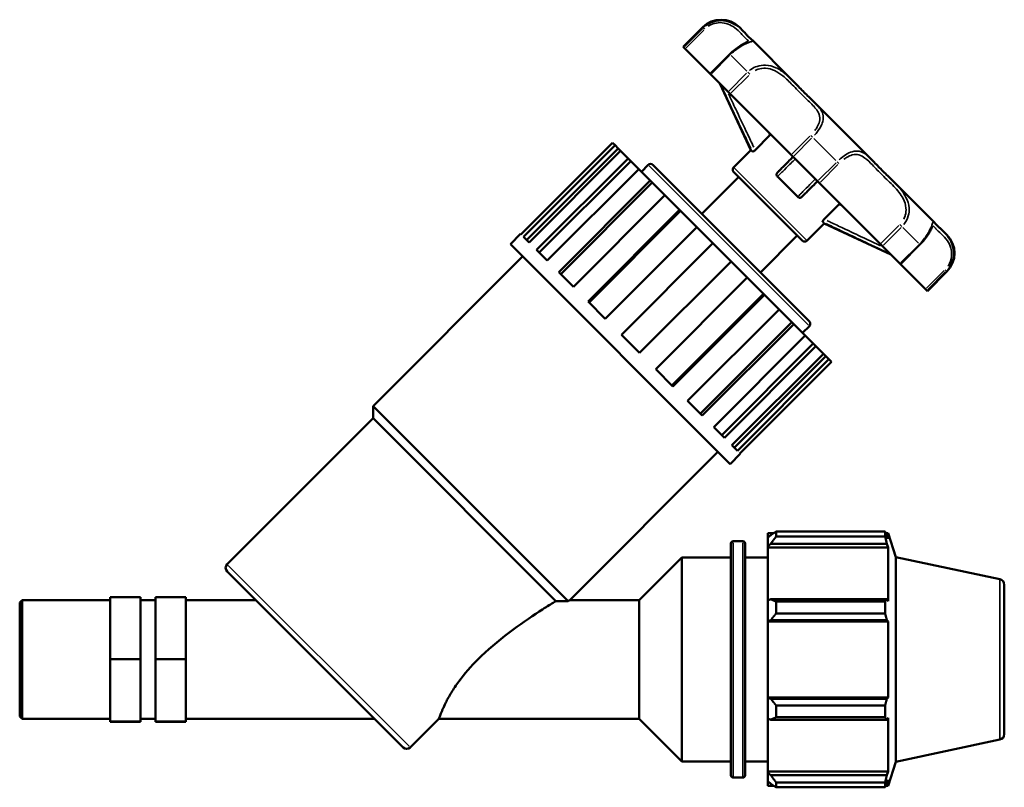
# Model space of a CAD drawing. Header units: millimetres. Extents: x 0 to 1021, y -389 to 801.
# Tile 5 of 10: x 391 to 565, y 294 to 429. Entities that reach past the tile are written whole.
import ezdxf

# ---------------------------------------------------------------- set-up
doc = ezdxf.new("R2010")
doc.units = ezdxf.units.MM
doc.layers.add('Visible (ANSI)', color=7, linetype='Continuous', lineweight=50)
doc.layers.add('Visible Narrow (ANSI)', color=7, linetype='Continuous', lineweight=35)

msp = doc.modelspace()

# ---------------------------------------------------------------- linework, layer by layer
at = {"layer": 'Visible (ANSI)'}
for p, q in [((508.291, 424.516), (511.743, 427.968)), ((518.894, 427.289), (518.215, 427.968)), ((527.56, 418.623), (520.572, 425.611)), ((508.401, 424.406), (508.291, 424.516)), ((508.626, 424.181), (508.401, 424.406)), ((513.063, 419.744), (508.626, 424.181)), ((516.515, 423.196), (513.063, 419.744)), ((513.153, 419.654), (513.063, 419.744)), ((516.222, 416.586), (513.153, 419.654)), ((520.252, 406.273), (514.763, 418.044)), ((516.608, 416.2), (516.222, 416.586)), ((527.375, 405.432), (516.608, 416.2)), ((541.494, 404.689), (531.612, 414.571)), ((495.793, 407.571), (479.613, 391.391)), ((496.247, 407.118), (495.793, 407.571)), ((521.003, 406.284), (523.605, 408.885)), ((480.066, 390.938), (496.247, 407.118)), ((496.803, 406.562), (480.622, 390.382)), ((497.234, 406.131), (481.054, 389.95)), ((496.247, 407.118), (496.803, 406.562)), ((497.234, 406.131), (496.803, 406.562)), ((498.55, 404.815), (497.234, 406.131)), ((517.2, 403.221), (520.252, 406.273)), ((520.506, 406.019), (520.252, 406.273)), ((527.696, 405.112), (527.375, 405.432)), ((482.369, 388.635), (498.55, 404.815)), ((499.023, 404.342), (482.842, 388.162)), ((498.55, 404.815), (499.023, 404.342)), ((500.428, 402.936), (499.023, 404.342)), ((532.035, 400.773), (527.696, 405.112)), ((500.428, 402.936), (484.248, 386.756)), ((502.477, 400.888), (500.428, 402.936)), ((500.905, 402.46), (502.104, 403.658)), ((502.903, 403.658), (530.581, 375.98)), ((529.345, 390.277), (517.2, 402.422)), ((486.297, 384.707), (502.477, 400.888)), ((502.821, 400.544), (486.64, 384.364)), ((502.477, 400.888), (502.821, 400.544)), ((505.063, 398.302), (502.821, 400.544)), ((511.564, 394.997), (518.095, 401.527)), ((528.52, 398.005), (524.928, 401.597)), ((532.355, 400.452), (532.035, 400.773)), ((543.123, 389.684), (532.355, 400.452)), ((552.534, 393.649), (545.546, 400.637)), ((505.063, 398.302), (488.882, 382.122)), ((507.644, 395.72), (505.063, 398.302)), ((491.464, 379.54), (507.644, 395.72)), ((507.825, 395.54), (491.645, 379.359)), ((507.644, 395.72), (507.825, 395.54)), ((510.684, 392.681), (507.825, 395.54)), ((533.207, 394.08), (535.809, 396.681)), ((530.144, 390.277), (533.196, 393.329)), ((533.196, 393.329), (532.942, 393.583)), ((533.196, 393.329), (544.967, 387.84)), ((510.684, 392.681), (494.504, 376.5)), ((513.546, 389.819), (510.684, 392.681)), ((554.891, 391.292), (554.213, 391.97)), ((477.749, 389.659), (479.547, 391.457)), ((479.547, 391.457), (479.613, 391.391)), ((480.066, 390.938), (481.054, 389.95)), ((497.366, 373.639), (513.546, 389.819)), ((516.742, 386.623), (513.546, 389.819)), ((521.92, 384.641), (528.45, 391.172)), ((516.582, 350.826), (477.749, 389.659)), ((482.369, 388.635), (484.248, 386.756)), ((543.509, 389.298), (543.123, 389.684)), ((546.577, 386.23), (543.509, 389.298)), ((546.667, 386.14), (550.119, 389.592)), ((453.479, 361.074), (479.907, 387.502)), ((516.742, 386.623), (500.562, 370.442)), ((519.604, 383.761), (516.742, 386.623)), ((486.297, 384.707), (488.882, 382.122)), ((546.667, 386.14), (546.577, 386.23)), ((551.104, 381.703), (546.667, 386.14)), ((551.439, 381.368), (554.891, 384.82)), ((503.423, 367.581), (519.604, 383.761)), ((522.463, 380.902), (519.604, 383.761)), ((551.33, 381.478), (551.104, 381.703)), ((551.439, 381.368), (551.33, 381.478)), ((491.464, 379.54), (494.504, 376.5)), ((522.463, 380.902), (506.282, 364.722)), ((522.643, 380.721), (506.463, 364.541)), ((522.463, 380.902), (522.643, 380.721)), ((525.225, 378.14), (522.643, 380.721)), ((509.045, 361.959), (525.225, 378.14)), ((527.467, 375.898), (525.225, 378.14)), ((527.467, 375.898), (511.287, 359.717)), ((527.467, 375.898), (527.811, 375.554)), ((527.811, 375.554), (511.63, 359.374)), ((529.86, 373.505), (527.811, 375.554)), ((529.383, 373.982), (530.581, 375.181)), ((497.366, 373.639), (500.562, 370.442)), ((513.679, 357.325), (529.86, 373.505)), ((531.265, 372.099), (529.86, 373.505)), ((531.265, 372.099), (515.085, 355.919)), ((531.738, 371.627), (515.558, 355.446)), ((531.265, 372.099), (531.738, 371.627)), ((533.054, 370.311), (531.738, 371.627)), ((516.873, 354.131), (533.054, 370.311)), ((533.485, 369.879), (517.305, 353.699)), ((534.041, 369.324), (517.861, 353.143)), ((533.485, 369.879), (533.054, 370.311)), ((533.485, 369.879), (534.041, 369.324)), ((534.495, 368.87), (534.041, 369.324)), ((503.423, 367.581), (506.463, 364.541)), ((518.314, 352.69), (534.495, 368.87)), ((509.045, 361.959), (511.63, 359.374)), ((487.944, 326.609), (453.479, 361.074)), ((453.479, 358.916), (453.479, 361.074)), ((427.69, 333.128), (453.479, 358.916)), ((485.784, 326.612), (453.479, 358.916)), ((513.679, 357.325), (515.558, 355.446)), ((516.873, 354.131), (517.861, 353.143)), ((488.227, 326.786), (514.425, 352.984)), ((516.582, 350.826), (518.38, 352.624)), ((518.314, 352.69), (518.38, 352.624)), ((523.271, 338.628), (523.271, 337.824)), ((523.271, 338.628), (524.293, 338.628)), ((523.751, 338.282), (523.271, 337.824)), ((523.271, 336.319), (523.271, 337.824)), ((524.711, 338.89), (524.711, 338.023)), ((524.711, 338.89), (543.964, 338.89)), ((543.964, 338.023), (524.711, 338.023)), ((543.964, 338.023), (543.964, 338.89)), ((544.1, 338.628), (544.51, 338.628)), ((544.51, 337.595), (544.276, 338.282)), ((545.891, 334.376), (544.51, 338.628)), ((544.51, 337.595), (544.51, 338.628)), ((516.731, 295.828), (516.731, 336.788)), ((517.131, 337.188), (518.817, 337.188)), ((519.217, 336.788), (519.217, 295.828)), ((523.271, 336.319), (523.751, 336.745)), ((523.271, 336.106), (523.271, 336.319)), ((523.271, 336.106), (523.271, 326.725)), ((523.271, 336.106), (544.51, 336.106)), ((523.751, 336.745), (544.276, 336.745)), ((544.276, 336.745), (544.51, 336.106)), ((544.51, 326.614), (544.51, 336.106)), ((500.509, 326.786), (508.031, 334.308)), ((508.031, 298.308), (508.031, 334.308)), ((508.031, 334.308), (516.731, 334.308)), ((519.217, 334.308), (523.271, 334.308)), ((545.891, 298.24), (545.891, 334.376)), ((564.239, 330.476), (545.891, 334.376)), ((458.772, 300.767), (427.69, 331.849)), ((565.031, 329.498), (565.031, 303.118)), ((407.031, 327.326), (412.365, 327.326)), ((407.031, 327.326), (407.031, 316.344)), ((412.365, 316.344), (412.365, 327.326)), ((420.365, 327.326), (415.031, 327.326)), ((415.031, 327.326), (415.031, 316.344)), ((420.365, 327.326), (420.365, 316.344)), ((391.031, 326.366), (391.45, 326.786)), ((391.031, 306.25), (391.031, 326.366)), ((391.45, 326.786), (391.45, 305.831)), ((391.45, 326.786), (407.031, 326.786)), ((412.365, 326.786), (415.031, 326.786)), ((420.365, 326.786), (432.754, 326.786)), ((488.227, 326.786), (500.509, 326.786)), ((500.509, 305.831), (500.509, 326.786)), ((523.751, 326.947), (523.271, 326.725)), ((523.271, 323.092), (523.271, 326.725)), ((544.276, 326.947), (523.751, 326.947)), ((524.711, 326.53), (524.711, 324.435)), ((524.711, 326.53), (543.964, 326.53)), ((543.964, 324.435), (543.964, 326.53)), ((544.51, 326.614), (544.276, 326.947)), ((543.964, 324.435), (524.711, 324.435)), ((523.271, 323.092), (523.751, 323.236)), ((523.271, 323.02), (523.271, 323.092)), ((523.271, 323.02), (523.271, 309.596)), ((523.271, 323.02), (544.51, 323.02)), ((523.751, 323.236), (544.276, 323.236)), ((544.276, 323.236), (544.51, 323.02)), ((544.51, 309.596), (544.51, 323.02)), ((407.031, 316.344), (412.365, 316.344)), ((407.031, 316.344), (407.031, 305.326)), ((412.365, 305.326), (412.365, 316.344)), ((420.365, 316.344), (415.031, 316.344)), ((415.031, 316.344), (415.031, 305.326)), ((420.365, 316.344), (420.365, 305.326)), ((523.271, 309.524), (523.271, 309.596)), ((523.271, 309.596), (544.51, 309.596)), ((523.751, 309.38), (523.271, 309.524)), ((523.271, 305.891), (523.271, 309.524)), ((544.276, 309.38), (523.751, 309.38)), ((524.711, 308.182), (524.711, 306.086)), ((524.711, 308.182), (543.964, 308.182)), ((543.964, 306.086), (543.964, 308.182)), ((544.51, 309.596), (544.276, 309.38)), ((391.031, 306.25), (391.45, 305.831)), ((391.45, 305.831), (407.031, 305.831)), ((407.031, 305.326), (412.365, 305.326)), ((407.031, 305.326), (407.031, 305.29)), ((407.031, 305.29), (412.365, 305.29)), ((412.365, 305.831), (415.031, 305.831)), ((412.365, 305.29), (412.365, 305.326)), ((420.365, 305.326), (415.031, 305.326)), ((415.031, 305.326), (415.031, 305.29)), ((420.365, 305.29), (415.031, 305.29)), ((420.365, 305.831), (453.709, 305.831)), ((420.365, 305.326), (420.365, 305.29)), ((460.051, 300.767), (465.114, 305.831)), ((465.114, 305.831), (500.509, 305.831)), ((500.509, 305.831), (508.031, 298.308)), ((523.271, 305.891), (523.751, 305.669)), ((523.271, 305.891), (523.271, 296.51)), ((523.751, 305.669), (544.276, 305.669)), ((543.964, 306.086), (524.711, 306.086)), ((544.276, 305.669), (544.51, 306.002)), ((544.51, 296.51), (544.51, 306.002)), ((564.239, 302.14), (545.891, 298.24)), ((508.031, 298.308), (516.731, 298.308)), ((519.217, 298.308), (523.271, 298.308)), ((545.891, 298.24), (544.51, 293.988)), ((523.271, 296.297), (523.271, 296.51)), ((523.271, 296.51), (544.51, 296.51)), ((523.271, 294.792), (523.271, 296.297)), ((523.751, 295.871), (523.271, 296.297)), ((544.276, 295.871), (523.751, 295.871)), ((544.51, 296.51), (544.276, 295.871)), ((517.131, 295.428), (518.817, 295.428)), ((523.271, 294.792), (523.751, 294.334)), ((523.271, 294.792), (523.271, 293.988)), ((524.711, 294.594), (524.711, 293.726)), ((524.711, 294.594), (543.964, 294.594)), ((543.964, 293.726), (543.964, 294.594)), ((544.276, 294.334), (544.51, 295.021)), ((544.51, 293.988), (544.51, 295.021)), ((523.271, 293.988), (524.293, 293.988)), ((543.964, 293.726), (524.711, 293.726)), ((544.1, 293.988), (544.51, 293.988))]:
    msp.add_line(p, q, dxfattribs=at)
for centre, radius, start, end in [((514.979, 424.732), 4.576, 45, 135), ((502.503, 403.259), 0.565, 45, 135), ((517.599, 402.821), 0.565, 135, 225), ((529.745, 390.676), 0.565, 225, 315), ((551.655, 388.056), 4.576, 315, 45), ((530.182, 375.58), 0.565, 315, 45), ((517.131, 336.788), 0.4, 90, 180), ((518.817, 336.788), 0.4, 0, 90), ((428.329, 332.488), 0.904, 135, 225), ((564.031, 329.498), 1, 0, 78), ((564.031, 303.118), 1, 282, 0), ((459.412, 301.406), 0.904, 225, 315), ((517.131, 295.828), 0.4, 180, 270), ((518.817, 295.828), 0.4, 270, 0)]:
    msp.add_arc(centre, radius, start, end, dxfattribs=at)
for points, knots in [([(518.894, 427.289), (519.078, 427.105), (519.241, 426.931), (519.535, 426.613), (519.666, 426.471), (519.902, 426.223), (520.008, 426.117), (520.196, 425.94), (520.278, 425.868), (520.428, 425.741), (520.493, 425.69), (520.572, 425.611)], [0.8400712, 0.8400712, 0.8400712, 0.8400712, 0.96536542, 0.96536542, 1.09065964, 1.09065964, 1.21595386, 1.21595386, 1.34124808, 1.34124808, 1.4665423, 1.4665423, 1.4665423, 1.4665423]), ([(519.842, 425.472), (519.842, 425.472), (519.842, 425.472), (519.838, 425.47), (519.801, 425.448), (519.646, 425.371), (519.492, 425.299), (519.085, 425.095), (518.827, 424.959), (518.258, 424.614), (517.951, 424.41), (517.333, 423.943), (517.024, 423.683), (516.656, 423.335), (516.585, 423.266), (516.515, 423.196)], [1.70295013, 1.70295013, 1.70295013, 1.70295013, 1.70725338, 1.70725338, 1.78476143, 1.78476143, 1.91049897, 1.91049897, 2.03991872, 2.03991872, 2.16208212, 2.16208212, 2.27842882, 2.27842882, 2.3065937, 2.3065937, 2.3065937, 2.3065937]), ([(527.56, 418.623), (527.857, 418.326), (528.144, 418.028), (528.706, 417.443), (528.981, 417.156), (529.526, 416.599), (529.796, 416.329), (530.33, 415.807), (530.595, 415.554), (531.113, 415.058), (531.368, 414.815), (531.612, 414.571)], [0.84006178, 0.84006178, 0.84006178, 0.84006178, 0.96535296, 0.96535296, 1.09064415, 1.09064415, 1.21593533, 1.21593533, 1.34122651, 1.34122651, 1.46651769, 1.46651769, 1.46651769, 1.46651769]), ([(523.753, 409.054), (523.736, 409.031), (523.717, 409.009), (523.669, 408.952), (523.637, 408.918), (523.605, 408.885)], [0.079312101, 0.079312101, 0.079312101, 0.079312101, 0.088353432, 0.088353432, 0.102220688, 0.102220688, 0.102220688, 0.102220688]), ([(521.003, 406.284), (520.95, 406.231), (520.895, 406.182), (520.789, 406.102), (520.739, 406.07), (520.65, 406.024), (520.611, 406.01), (520.546, 406), (520.521, 406.005), (520.506, 406.019)], [0, 0, 0, 0, 0.022341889, 0.022341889, 0.043004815, 0.043004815, 0.063168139, 0.063168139, 0.08532213, 0.08532213, 0.08532213, 0.08532213]), ([(527.708, 405.099), (527.501, 404.892), (527.294, 404.686), (526.679, 404.071), (526.272, 403.663), (525.867, 403.259), (525.689, 403.081), (525.511, 402.903), (525.205, 402.597), (525.076, 402.468), (524.948, 402.339)], [0.2524678, 0.2524678, 0.2524678, 0.2524678, 0.5110714, 0.5110714, 1.0221427, 1.0221427, 1.0221427, 1.2470195, 1.2470195, 1.4119593, 1.4119593, 1.4119593, 1.4119593]), ([(541.494, 404.689), (541.738, 404.445), (541.981, 404.19), (542.477, 403.671), (542.73, 403.407), (543.252, 402.873), (543.522, 402.603), (544.079, 402.058), (544.366, 401.782), (544.951, 401.221), (545.249, 400.934), (545.546, 400.637)], [0.84006183, 0.84006183, 0.84006183, 0.84006183, 0.96535303, 0.96535303, 1.09064423, 1.09064423, 1.21593544, 1.21593544, 1.34122664, 1.34122664, 1.46651784, 1.46651784, 1.46651784, 1.46651784]), ([(524.928, 401.597), (524.878, 401.647), (524.839, 401.706), (524.789, 401.834), (524.777, 401.9), (524.782, 402.033), (524.797, 402.098), (524.853, 402.226), (524.895, 402.287), (524.948, 402.339)], [0, 0, 0, 0, 0.022131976, 0.022131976, 0.042917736, 0.042917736, 0.063144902, 0.063144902, 0.085273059, 0.085273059, 0.085273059, 0.085273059]), ([(529.262, 398.024), (529.391, 398.153), (529.521, 398.283), (529.828, 398.59), (530.006, 398.768), (530.185, 398.947), (530.589, 399.351), (530.996, 399.758), (531.61, 400.372), (531.816, 400.578), (532.023, 400.785)], [0.0599365, 0.0599365, 0.0599365, 0.0599365, 0.225481, 0.225481, 0.450962, 0.450962, 0.450962, 0.9614289, 0.9614289, 1.2194281, 1.2194281, 1.2194281, 1.2194281]), ([(529.262, 398.024), (529.21, 397.972), (529.148, 397.929), (529.018, 397.872), (528.952, 397.858), (528.82, 397.855), (528.756, 397.866), (528.63, 397.916), (528.57, 397.955), (528.52, 398.005)], [0, 0, 0, 0, 0.02234188, 0.02234188, 0.043004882, 0.043004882, 0.063168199, 0.063168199, 0.08532213, 0.08532213, 0.08532213, 0.08532213]), ([(532.942, 393.583), (532.928, 393.598), (532.923, 393.622), (532.934, 393.689), (532.948, 393.729), (532.995, 393.82), (533.027, 393.868), (533.106, 393.973), (533.155, 394.028), (533.207, 394.08)], [0, 0, 0, 0, 0.022131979, 0.022131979, 0.042917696, 0.042917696, 0.063144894, 0.063144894, 0.085273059, 0.085273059, 0.085273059, 0.085273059]), ([(552.534, 393.649), (552.613, 393.57), (552.664, 393.505), (552.791, 393.355), (552.863, 393.273), (553.041, 393.085), (553.146, 392.979), (553.394, 392.743), (553.536, 392.612), (553.854, 392.318), (554.028, 392.155), (554.213, 391.97)], [0.8400712, 0.8400712, 0.8400712, 0.8400712, 0.96536542, 0.96536542, 1.09065964, 1.09065964, 1.21595386, 1.21595386, 1.34124808, 1.34124808, 1.4665423, 1.4665423, 1.4665423, 1.4665423]), ([(550.119, 389.592), (550.405, 389.878), (550.674, 390.181), (551.157, 390.783), (551.369, 391.083), (551.733, 391.648), (551.882, 391.91), (552.127, 392.373), (552.219, 392.567), (552.319, 392.773), (552.346, 392.828), (552.381, 392.895), (552.392, 392.914), (552.395, 392.919), (552.396, 392.919), (552.396, 392.919)], [0, 0, 0, 0, 0.11504072, 0.11504072, 0.23082126, 0.23082126, 0.35055722, 0.35055722, 0.47997533, 0.47997533, 0.54468438, 0.54468438, 0.59588747, 0.59588747, 0.60363516, 0.60363516, 0.60363516, 0.60363516]), ([(485.784, 326.612), (485.616, 326.509), (485.378, 326.364), (484.484, 325.811), (483.651, 325.288), (481.253, 323.733), (479.36, 322.451), (475.556, 319.565), (473.647, 317.954), (470.826, 315.134), (469.632, 313.779), (468.147, 311.759), (467.7, 311.088), (466.925, 309.815), (466.597, 309.213), (465.907, 307.842), (465.591, 307.09), (465.199, 306.084), (465.114, 305.831), (465.114, 305.831)], [2.3273778, 2.3273778, 2.3273778, 2.3273778, 2.5020656, 2.5020656, 2.8704244, 2.8704244, 3.568919, 3.568919, 4.2674137, 4.2674137, 4.7655277, 4.7655277, 5.0145847, 5.0145847, 5.2636418, 5.2636418, 5.6497543, 5.6497543, 6.0358668, 6.0358668, 6.0358668, 6.0358668])]:
    msp.add_open_spline(points, degree=3, knots=knots, dxfattribs=at)
for points in [[(535.809, 396.681), (535.863, 396.736), (535.92, 396.786), (535.977, 396.83)], [(487.944, 326.609), (487.223, 326.61), (486.503, 326.611), (485.784, 326.612)], [(488.227, 326.786), (488.227, 326.786), (488.127, 326.724), (487.944, 326.609)]]:
    msp.add_open_spline(points, degree=3, dxfattribs=at)
for points, weights in [([(524.711, 338.89), (524.212, 338.58), (523.751, 338.282)], [1.01538457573, 1.01096369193, 1.0057403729]), ([(523.751, 336.745), (524.212, 337.371), (524.711, 338.023)], [1.0057403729, 1.01096369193, 1.01538457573]), ([(543.964, 338.89), (544.126, 338.58), (544.276, 338.282)], [1, 1.00345940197, 1.0061087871]), ([(544.276, 336.745), (544.126, 337.371), (543.964, 338.023)], [1.0061087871, 1.00345940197, 1]), ([(524.711, 326.53), (524.212, 326.743), (523.751, 326.947)], [1.01538457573, 1.01096369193, 1.0057403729]), ([(543.964, 326.53), (544.126, 326.743), (544.276, 326.947)], [1, 1.00345940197, 1.0061087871]), ([(523.751, 323.236), (524.212, 323.823), (524.711, 324.435)], [1.0057403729, 1.01096369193, 1.01538457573]), ([(544.276, 323.236), (544.126, 323.823), (543.964, 324.435)], [1.0061087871, 1.00345940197, 1]), ([(524.711, 308.182), (524.212, 308.793), (523.751, 309.38)], [1.01538457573, 1.01096369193, 1.0057403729]), ([(543.964, 308.182), (544.126, 308.793), (544.276, 309.38)], [1, 1.00345940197, 1.0061087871]), ([(523.751, 305.669), (524.212, 305.874), (524.711, 306.086)], [1.0057403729, 1.01096369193, 1.01538457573]), ([(544.276, 305.669), (544.126, 305.874), (543.964, 306.086)], [1.0061087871, 1.00345940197, 1]), ([(524.711, 294.594), (524.212, 295.246), (523.751, 295.871)], [1.01538457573, 1.01096369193, 1.0057403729]), ([(543.964, 294.594), (544.126, 295.246), (544.276, 295.871)], [1, 1.00345940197, 1.0061087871]), ([(523.751, 294.334), (524.212, 294.036), (524.711, 293.726)], [1.0057403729, 1.01096369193, 1.01538457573]), ([(544.276, 294.334), (544.126, 294.036), (543.964, 293.726)], [1.0061087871, 1.00345940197, 1])]:
    msp.add_rational_spline(points, weights, degree=2, dxfattribs=at)
at = {"layer": 'Visible Narrow (ANSI)'}
for p, q in [((511.68, 427.686), (508.573, 424.579)), ((508.799, 424.354), (511.905, 427.46)), ((511.842, 427.869), (511.743, 427.967)), ((511.855, 427.856), (512.06, 427.651)), ((513.326, 419.826), (516.433, 422.933)), ((516.597, 423.114), (516.515, 423.195)), ((519.506, 420.205), (516.743, 422.967)), ((519.501, 419.865), (516.394, 416.758)), ((516.78, 416.372), (519.887, 419.479)), ((519.69, 420.021), (520.04, 419.671)), ((530.654, 408.711), (527.548, 405.605)), ((527.868, 405.284), (530.975, 408.391)), ((531.127, 408.584), (530.836, 408.875)), ((535.27, 404.441), (531.364, 408.347)), ((535.314, 404.052), (532.207, 400.945)), ((532.528, 400.625), (535.634, 403.731)), ((535.507, 404.204), (535.798, 403.913)), ((530.406, 375.356), (502.279, 403.483)), ((517.279, 403.141), (530.064, 390.356)), ((546.402, 392.964), (543.295, 389.857)), ((543.681, 389.471), (546.788, 392.578)), ((546.944, 392.766), (546.594, 393.117)), ((549.89, 389.82), (547.128, 392.583)), ((549.856, 389.509), (546.749, 386.403)), ((550.037, 389.674), (550.119, 389.592)), ((554.383, 384.982), (551.277, 381.876)), ((551.502, 381.65), (554.609, 384.757)), ((554.779, 384.932), (554.574, 385.137)), ((554.891, 384.82), (554.792, 384.919)), ((517.131, 336.931), (517.131, 295.685)), ((518.817, 295.685), (518.817, 336.931)), ((427.889, 332.928), (459.852, 300.966)), ((564.239, 302.314), (564.239, 330.302))]:
    msp.add_line(p, q, dxfattribs=at)
for points, knots in [([(518.696, 427.483), (518.487, 427.681), (518.255, 427.883), (517.612, 428.359), (517.167, 428.627), (516.151, 429.014), (515.585, 429.138), (514.499, 429.142), (513.994, 429.065), (513.132, 428.765), (512.769, 428.581), (512.359, 428.294), (512.283, 428.237), (512.209, 428.178)], [-0.79806764, -0.79806764, -0.79806764, -0.79806764, -0.67028163, -0.67028163, -0.48703124, -0.48703124, -0.31336568, -0.31336568, -0.17409204, -0.17409204, -0.06695848, -0.06695848, -0.04200356, -0.04200356, -0.04200356, -0.04200356]), ([(512.71, 428.147), (512.966, 428.314), (513.238, 428.45), (513.94, 428.705), (514.376, 428.78), (515.312, 428.793), (515.798, 428.694), (516.672, 428.371), (517.055, 428.143), (517.844, 427.56), (518.2, 427.192), (518.703, 426.653), (518.881, 426.457), (519.325, 425.993), (519.56, 425.797), (519.774, 425.613), (519.822, 425.569), (519.835, 425.528)], [0.0817812, 0.0817812, 0.0817812, 0.0817812, 0.174092, 0.174092, 0.3133657, 0.3133657, 0.4870312, 0.4870312, 0.6702816, 0.6702816, 0.9276895, 0.9276895, 1.1002064, 1.1002064, 1.4065157, 1.4065157, 1.5538421, 1.5538421, 1.5538421, 1.5538421]), ([(516.951, 423.436), (517.216, 423.677), (517.489, 423.902), (518.26, 424.476), (518.747, 424.764), (519.449, 425.116), (519.702, 425.221), (520.2, 425.408), (520.389, 425.458), (520.589, 425.527), (520.616, 425.549), (520.596, 425.583)], [-2.26459113, -2.26459113, -2.26459113, -2.26459113, -2.16970783, -2.16970783, -1.99341398, -1.99341398, -1.86523201, -1.86523201, -1.67854343, -1.67854343, -1.50854487, -1.50854487, -1.50854487, -1.50854487]), ([(527.255, 418.924), (526.943, 419.225), (526.618, 419.52), (525.776, 420.197), (525.236, 420.56), (524.083, 421.084), (523.475, 421.252), (522.342, 421.303), (521.827, 421.235), (520.956, 420.943), (520.591, 420.76), (520.18, 420.473), (520.104, 420.416), (520.03, 420.357)], [-0.79805869, -0.79805869, -0.79805869, -0.79805869, -0.67076457, -0.67076457, -0.48734971, -0.48734971, -0.31369002, -0.31369002, -0.17427223, -0.17427223, -0.06702778, -0.06702778, -0.04200309, -0.04200309, -0.04200309, -0.04200309]), ([(520.982, 420.329), (521.155, 420.419), (521.334, 420.495), (521.949, 420.699), (522.402, 420.757), (523.401, 420.706), (523.941, 420.552), (524.972, 420.073), (525.459, 419.74), (526.508, 418.889), (527.047, 418.346), (528.219, 417.134), (528.847, 416.471), (530.09, 415.255), (530.702, 414.701), (531.713, 413.642), (532.12, 413.129), (532.43, 412.17), (532.456, 411.763), (532.29, 411.017), (532.161, 410.694), (531.862, 410.158), (531.725, 409.948), (531.57, 409.74)], [0.1153292, 0.1153292, 0.1153292, 0.1153292, 0.1742722, 0.1742722, 0.31369, 0.31369, 0.4873497, 0.4873497, 0.6707646, 0.6707646, 0.9109546, 0.9109546, 1.2109037, 1.2109037, 1.5132121, 1.5132121, 1.7979286, 1.7979286, 1.9816005, 1.9816005, 2.1099328, 2.1099328, 2.1912553, 2.1912553, 2.1912553, 2.1912553]), ([(515.148, 417.342), (515.789, 415.976), (516.431, 414.609), (517.672, 411.976), (518.27, 410.709), (518.87, 409.443), (519.228, 408.69), (519.586, 407.937), (520.037, 406.995), (520.129, 406.804), (520.22, 406.614)], [-1.372865, -1.372865, -1.372865, -1.372865, -0.9200005, -0.9200005, -0.4998653, -0.4998653, -0.4998653, -0.2499327, -0.2499327, -0.1866322, -0.1866322, -0.1866322, -0.1866322]), ([(520.752, 406.806), (520.652, 407.014), (520.553, 407.221), (520.094, 408.18), (519.736, 408.932), (519.379, 409.685), (518.779, 410.95), (518.182, 412.217), (517.153, 414.402), (516.721, 415.321), (516.289, 416.239)], [0.1809896, 0.1809896, 0.1809896, 0.1809896, 0.2499327, 0.2499327, 0.4998653, 0.4998653, 0.4998653, 0.9200005, 0.9200005, 1.2245321, 1.2245321, 1.2245321, 1.2245321]), ([(531.477, 408.909), (531.871, 409.34), (532.217, 409.796), (532.694, 410.604), (532.851, 410.962), (533.071, 411.783), (533.065, 412.224), (532.781, 413.249), (532.368, 413.781), (531.858, 414.319), (531.85, 414.328), (531.841, 414.337)], [-2.26458123, -2.26458123, -2.26458123, -2.26458123, -2.10993281, -2.10993281, -1.98160052, -1.98160052, -1.7979286, -1.7979286, -1.51321209, -1.51321209, -1.50852103, -1.50852103, -1.50852103, -1.50852103]), ([(541.26, 404.919), (541.023, 405.145), (540.786, 405.351), (540.188, 405.784), (539.818, 405.978), (539.02, 406.147), (538.595, 406.131), (537.763, 405.882), (537.369, 405.692), (536.66, 405.239), (536.348, 405.004), (535.973, 404.681), (535.902, 404.618), (535.832, 404.555)], [-0.79805874, -0.79805874, -0.79805874, -0.79805874, -0.67076198, -0.67076198, -0.48734802, -0.48734802, -0.3136883, -0.3136883, -0.17427128, -0.17427128, -0.06702741, -0.06702741, -0.04200309, -0.04200309, -0.04200309, -0.04200309]), ([(536.664, 404.648), (536.814, 404.759), (536.966, 404.862), (537.475, 405.173), (537.829, 405.33), (538.584, 405.523), (538.975, 405.518), (539.72, 405.325), (540.071, 405.128), (540.854, 404.543), (541.277, 404.115), (542.276, 403.077), (542.867, 402.451), (544.158, 401.187), (544.856, 400.548), (546.145, 399.209), (546.743, 398.505), (547.421, 397.177), (547.604, 396.612), (547.683, 395.619), (547.648, 395.202), (547.472, 394.544), (547.375, 394.296), (547.251, 394.059)], [0.1153292, 0.1153292, 0.1153292, 0.1153292, 0.1742713, 0.1742713, 0.3136883, 0.3136883, 0.487348, 0.487348, 0.670762, 0.670762, 0.9110385, 0.9110385, 1.2112389, 1.2112389, 1.5137756, 1.5137756, 1.7984753, 1.7984753, 1.9820011, 1.9820011, 2.1104204, 2.1104204, 2.1912555, 2.1912555, 2.1912555, 2.1912555]), ([(525.085, 401.749), (525.165, 401.827), (525.246, 401.905), (525.505, 402.158), (525.685, 402.334), (525.864, 402.511), (526.272, 402.912), (526.682, 403.317), (527.372, 404.001), (527.652, 404.279), (527.932, 404.558)], [-1.3483421, -1.3483421, -1.3483421, -1.3483421, -1.2470195, -1.2470195, -1.0221427, -1.0221427, -1.0221427, -0.5110714, -0.5110714, -0.1621095, -0.1621095, -0.1621095, -0.1621095]), ([(531.481, 401.009), (531.203, 400.729), (530.925, 400.45), (530.242, 399.761), (529.838, 399.352), (529.437, 398.944), (529.26, 398.764), (529.083, 398.584), (528.829, 398.324), (528.75, 398.243), (528.672, 398.162)], [-1.3097863, -1.3097863, -1.3097863, -1.3097863, -0.9614289, -0.9614289, -0.450962, -0.450962, -0.450962, -0.225481, -0.225481, -0.1235537, -0.1235537, -0.1235537, -0.1235537]), ([(547.279, 393.107), (547.644, 393.564), (547.915, 394.093), (548.188, 395.104), (548.23, 395.578), (548.148, 396.703), (547.947, 397.339), (547.207, 398.821), (546.556, 399.593), (545.871, 400.306), (545.858, 400.319), (545.846, 400.332)], [-2.26458135, -2.26458135, -2.26458135, -2.26458135, -2.11042044, -2.11042044, -1.9820011, -1.9820011, -1.7984753, -1.7984753, -1.51377557, -1.51377557, -1.50852119, -1.50852119, -1.50852119, -1.50852119]), ([(533.537, 393.297), (533.739, 393.2), (533.94, 393.103), (534.871, 392.658), (535.601, 392.31), (536.33, 391.964), (537.535, 391.393), (538.739, 390.824), (541.385, 389.578), (542.825, 388.901), (544.266, 388.225)], [-1.5825698, -1.5825698, -1.5825698, -1.5825698, -1.5154985, -1.5154985, -1.2733008, -1.2733008, -1.2733008, -0.873688, -0.873688, -0.3963371, -0.3963371, -0.3963371, -0.3963371]), ([(543.163, 389.366), (542.17, 389.832), (541.177, 390.299), (538.98, 391.334), (537.776, 391.903), (536.572, 392.473), (535.843, 392.819), (535.114, 393.166), (534.167, 393.619), (533.948, 393.724), (533.729, 393.829)], [0.5446699, 0.5446699, 0.5446699, 0.5446699, 0.873688, 0.873688, 1.2733008, 1.2733008, 1.2733008, 1.5154985, 1.5154985, 1.5882124, 1.5882124, 1.5882124, 1.5882124]), ([(552.507, 393.673), (552.481, 393.688), (552.461, 393.676), (552.409, 393.562), (552.373, 393.42), (552.213, 392.951), (552.092, 392.631), (551.731, 391.911), (551.518, 391.54), (551.046, 390.851), (550.809, 390.541), (550.485, 390.168), (550.423, 390.097), (550.359, 390.028)], [-0.79806764, -0.79806764, -0.79806764, -0.79806764, -0.67028151, -0.67028151, -0.48703116, -0.48703116, -0.31336559, -0.31336559, -0.174092, -0.174092, -0.06695846, -0.06695846, -0.04200356, -0.04200356, -0.04200356, -0.04200356]), ([(552.451, 392.912), (552.5, 392.896), (552.553, 392.832), (552.708, 392.649), (552.808, 392.53), (553.17, 392.148), (553.504, 391.853), (554.248, 391.148), (554.643, 390.75), (555.226, 389.864), (555.438, 389.441), (555.662, 388.617), (555.714, 388.251), (555.702, 387.341), (555.581, 386.781), (555.258, 386.098), (555.169, 385.94), (555.07, 385.787)], [0.7523395, 0.7523395, 0.7523395, 0.7523395, 0.927694, 0.927694, 1.1002164, 1.1002164, 1.4065319, 1.4065319, 1.6785604, 1.6785604, 1.8652416, 1.8652416, 1.9934275, 1.9934275, 2.1697114, 2.1697114, 2.2247909, 2.2247909, 2.2247909, 2.2247909]), ([(555.101, 385.286), (555.326, 385.567), (555.515, 385.875), (555.938, 386.798), (556.066, 387.446), (556.062, 388.502), (555.994, 388.928), (555.721, 389.886), (555.47, 390.378), (554.941, 391.175), (554.67, 391.495), (554.407, 391.773)], [-2.26459114, -2.26459114, -2.26459114, -2.26459114, -2.1697114, -2.1697114, -1.99342746, -1.99342746, -1.86524164, -1.86524164, -1.67856044, -1.67856044, -1.50854488, -1.50854488, -1.50854488, -1.50854488])]:
    msp.add_open_spline(points, degree=3, knots=knots, dxfattribs=at)
for points in [[(523.325, 409.466), (523.413, 409.282), (523.502, 409.099), (523.59, 408.916)], [(535.839, 396.667), (536.022, 396.578), (536.206, 396.49), (536.389, 396.402)]]:
    msp.add_open_spline(points, degree=3, dxfattribs=at)

doc.saveas('drawing.dxf')
